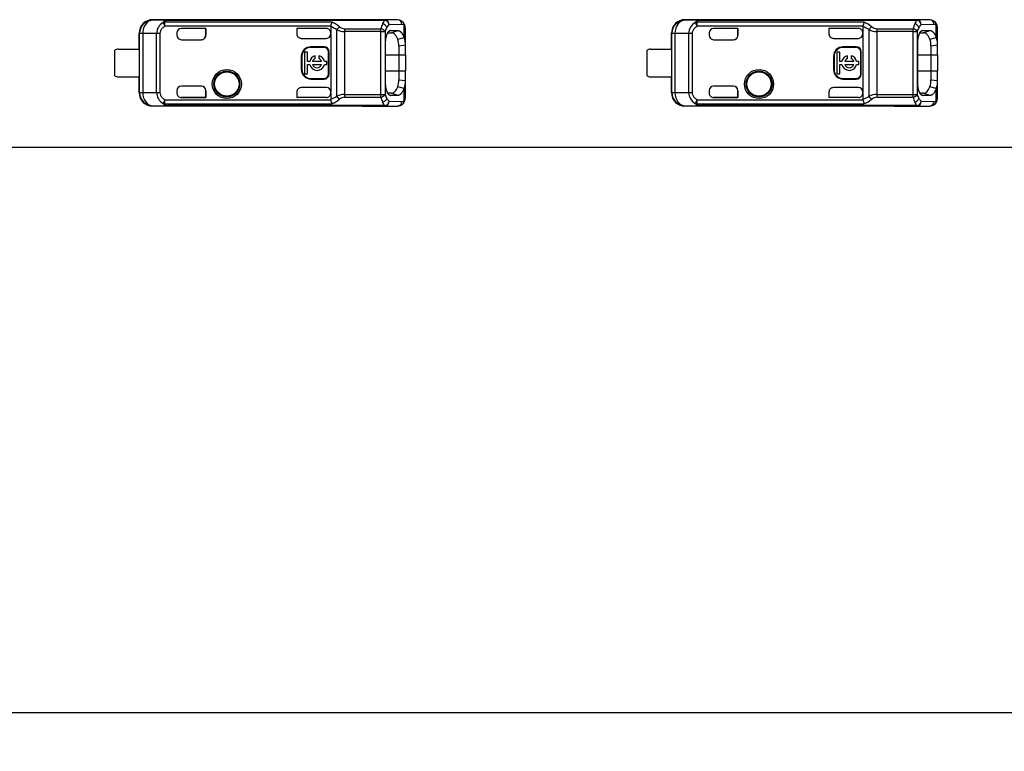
# Model space of a CAD drawing. Header units: millimetres. Extents: x 7 to 819, y 15 to 587.
# Tile 14 of 28: x 348 to 393, y 265 to 298. Entities that reach past the tile are written whole.
import ezdxf
from ezdxf.enums import TextEntityAlignment as Align

# ---------------------------------------------------------------- set-up
doc = ezdxf.new("R2010")
doc.units = ezdxf.units.MM
doc.layers.add('Default', color=7, linetype='Continuous')
doc.layers.add('LINLED_280X24MM_', color=7, linetype='Continuous')
doc.styles.add('SEACAD_Arial', font='arial.ttf')
doc.dimstyles.new('ISO', dxfattribs={"dimtxt": 3.5, "dimasz": 3.5, "dimexe": 1.75, "dimexo": 0, "dimgap": 0.875, "dimtad": 1, "dimtxsty": 'SEACAD_Arial', "dimblk1": '_SE_FILLED', "dimblk2": '_SE_FILLED', "dimsah": 1, "dimcen": 1.75, "dimadec": 0, "dimazin": 0, "dimtfac": 0.5, "dimtdec": 3, "dimtmove": 0, "dimatfit": 3, "dimfxl": 1, "dimarcsym": 0})

# ---------------------------------------------------------------- blocks, each defined once
blk = doc.blocks.new('SE')
at = {"layer": 'LINLED_280X24MM_', "color": 7, "linetype": 'Continuous'}
for p, q in [((363.869, 297.58), (354.423, 297.58)), ((354.423, 297.58), (354.434, 297.563)), ((355.107, 297.556), (354.435, 297.563)), ((355.107, 297.556), (364.896, 297.556)), ((355.107, 297.556), (355.107, 297.551)), ((364.896, 297.551), (355.107, 297.551)), ((363.869, 297.57), (363.869, 297.58)), ((365.477, 297.57), (363.87, 297.57)), ((365.477, 297.57), (364.896, 297.556)), ((364.896, 297.551), (364.896, 297.556)), ((387.869, 297.58), (378.423, 297.58)), ((378.423, 297.58), (378.434, 297.563)), ((379.107, 297.556), (378.435, 297.563)), ((379.107, 297.556), (388.896, 297.556)), ((379.107, 297.556), (379.107, 297.551)), ((388.896, 297.551), (379.107, 297.551)), ((387.869, 297.57), (387.869, 297.58)), ((389.477, 297.57), (387.87, 297.57)), ((389.477, 297.57), (388.896, 297.556)), ((388.896, 297.551), (388.896, 297.556)), ((354.894, 297.451), (354.979, 297.286)), ((362.512, 297.465), (354.979, 297.465)), ((354.979, 297.286), (354.979, 297.465)), ((362.454, 297.286), (354.979, 297.286)), ((356.817, 297.185), (355.719, 297.185)), ((356.819, 297.185), (355.719, 297.185)), ((355.719, 297.185), (355.719, 297.185)), ((356.819, 297.185), (356.817, 297.185)), ((356.817, 297.185), (356.817, 296.88)), ((356.819, 296.88), (356.819, 297.185)), ((362.253, 297.185), (360.919, 297.185)), ((360.919, 297.185), (360.922, 297.185)), ((360.919, 297.185), (360.919, 296.94)), ((362.253, 297.185), (360.922, 297.185)), ((360.922, 297.185), (360.922, 296.931)), ((362.253, 297.185), (362.253, 297.185)), ((362.453, 297.267), (362.454, 297.286)), ((362.453, 297.267), (362.453, 296.985)), ((362.736, 294.137), (362.736, 297.123)), ((363.076, 297.171), (364.715, 297.171)), ((364.715, 297.045), (364.715, 297.171)), ((365.665, 297.37), (365.084, 297.356)), ((365.146, 297.092), (365.092, 297.072)), ((365.146, 297.092), (365.474, 297.095)), ((365.191, 296.993), (365.474, 297.095)), ((365.759, 296.775), (365.759, 297.329)), ((365.819, 296.426), (365.819, 297.174)), ((378.894, 297.451), (378.979, 297.286)), ((386.512, 297.465), (378.979, 297.465)), ((378.979, 297.286), (378.979, 297.465)), ((386.454, 297.286), (378.979, 297.286)), ((380.817, 297.185), (379.719, 297.185)), ((380.819, 297.185), (379.719, 297.185)), ((379.719, 297.185), (379.719, 297.185)), ((380.819, 297.185), (380.817, 297.185)), ((380.817, 297.185), (380.817, 296.88)), ((380.819, 296.88), (380.819, 297.185)), ((386.253, 297.185), (384.919, 297.185)), ((384.919, 297.185), (384.922, 297.185)), ((384.919, 297.185), (384.919, 296.94)), ((386.253, 297.185), (384.922, 297.185)), ((384.922, 297.185), (384.922, 296.931)), ((386.253, 297.185), (386.253, 297.185)), ((386.453, 297.267), (386.454, 297.286)), ((386.453, 297.267), (386.453, 296.985)), ((386.736, 294.137), (386.736, 297.123)), ((387.076, 297.171), (388.715, 297.171)), ((388.715, 297.045), (388.715, 297.171)), ((389.665, 297.37), (389.084, 297.356)), ((389.146, 297.092), (389.092, 297.072)), ((389.146, 297.092), (389.474, 297.095)), ((389.191, 296.993), (389.474, 297.095)), ((389.759, 296.775), (389.759, 297.329)), ((389.819, 296.426), (389.819, 297.174)), ((353.819, 296.255), (353.819, 296.98)), ((353.836, 296.963), (353.819, 296.98)), ((353.976, 296.963), (353.836, 296.963)), ((353.836, 294.296), (353.836, 296.963)), ((354.599, 296.957), (353.976, 296.963)), ((353.976, 296.963), (353.976, 294.296)), ((354.599, 294.303), (354.599, 296.957)), ((354.752, 296.957), (354.599, 296.957)), ((354.752, 296.957), (354.752, 294.303)), ((355.519, 296.985), (355.519, 296.88)), ((355.719, 296.68), (356.619, 296.68)), ((356.817, 296.88), (356.819, 296.88)), ((360.919, 296.94), (360.922, 296.931)), ((361.12, 296.74), (362.253, 296.74)), ((362.453, 296.94), (362.453, 296.985)), ((362.453, 296.94), (362.453, 294.32)), ((363.076, 297.045), (363.076, 294.214)), ((364.715, 297.045), (363.076, 297.045)), ((364.715, 297.045), (364.903, 297.045)), ((364.715, 294.214), (364.715, 297.045)), ((364.903, 297.045), (364.903, 294.214)), ((365.024, 296.991), (365.191, 296.993)), ((365.477, 296.701), (365.76, 296.774)), ((377.819, 296.255), (377.819, 296.98)), ((377.836, 296.963), (377.819, 296.98)), ((377.976, 296.963), (377.836, 296.963)), ((377.836, 294.296), (377.836, 296.963)), ((378.599, 296.957), (377.976, 296.963)), ((377.976, 296.963), (377.976, 294.296)), ((378.599, 294.303), (378.599, 296.957)), ((378.752, 296.957), (378.599, 296.957)), ((378.752, 296.957), (378.752, 294.303)), ((379.519, 296.985), (379.519, 296.88)), ((379.719, 296.68), (380.619, 296.68)), ((380.817, 296.88), (380.819, 296.88)), ((384.919, 296.94), (384.922, 296.931)), ((385.12, 296.74), (386.253, 296.74)), ((386.453, 296.94), (386.453, 296.985)), ((386.453, 296.94), (386.453, 294.32)), ((387.076, 297.045), (387.076, 294.214)), ((388.715, 297.045), (387.076, 297.045)), ((388.715, 297.045), (388.903, 297.045)), ((388.715, 294.214), (388.715, 297.045)), ((388.903, 297.045), (388.903, 294.214)), ((389.024, 296.991), (389.191, 296.993)), ((389.477, 296.701), (389.76, 296.774)), ((352.719, 295.055), (352.719, 296.205)), ((352.869, 296.255), (353.822, 296.255)), ((353.822, 296.255), (353.822, 295.005)), ((361.553, 296.356), (361.553, 296.33)), ((362.153, 296.356), (361.553, 296.356)), ((362.153, 296.33), (361.553, 296.33)), ((362.153, 296.33), (362.153, 296.356)), ((364.923, 294.78), (364.923, 296.48)), ((365.819, 296.427), (365.52, 296.385)), ((365.52, 296.385), (365.52, 295.98)), ((365.819, 295.98), (365.819, 296.427)), ((376.719, 295.055), (376.719, 296.205)), ((376.869, 296.255), (377.822, 296.255)), ((377.822, 296.255), (377.822, 295.005)), ((385.553, 296.356), (385.553, 296.33)), ((386.153, 296.356), (385.553, 296.356)), ((386.153, 296.33), (385.553, 296.33)), ((386.153, 296.33), (386.153, 296.356)), ((388.923, 294.78), (388.923, 296.48)), ((389.819, 296.427), (389.52, 296.385)), ((389.52, 296.385), (389.52, 295.98)), ((389.819, 295.98), (389.819, 296.427)), ((361.153, 295.93), (361.126, 295.93)), ((361.126, 295.93), (361.126, 295.33)), ((361.153, 295.93), (361.153, 295.33)), ((361.405, 296.124), (361.272, 296.124)), ((361.272, 296.124), (361.272, 295.136)), ((361.405, 295.696), (361.405, 296.124)), ((361.755, 295.83), (361.755, 295.957)), ((361.92, 295.957), (361.92, 295.83)), ((362.379, 296.13), (362.353, 296.13)), ((362.353, 295.13), (362.353, 296.13)), ((362.379, 295.13), (362.379, 296.13)), ((365.52, 295.98), (364.923, 295.98)), ((365.819, 295.98), (365.52, 295.98)), ((365.52, 295.98), (365.52, 295.28)), ((365.819, 295.98), (365.819, 295.28)), ((385.153, 295.93), (385.126, 295.93)), ((385.126, 295.93), (385.126, 295.33)), ((385.153, 295.93), (385.153, 295.33)), ((385.405, 296.124), (385.272, 296.124)), ((385.272, 296.124), (385.272, 295.136)), ((385.405, 295.696), (385.405, 296.124)), ((385.755, 295.83), (385.755, 295.957)), ((385.92, 295.957), (385.92, 295.83)), ((386.379, 296.13), (386.353, 296.13)), ((386.353, 295.13), (386.353, 296.13)), ((386.379, 295.13), (386.379, 296.13)), ((389.52, 295.98), (388.923, 295.98)), ((389.819, 295.98), (389.52, 295.98)), ((389.52, 295.98), (389.52, 295.28)), ((389.819, 295.98), (389.819, 295.28)), ((361.126, 295.33), (361.153, 295.33)), ((361.507, 295.696), (361.405, 295.696)), ((361.405, 295.136), (361.405, 295.563)), ((361.405, 295.563), (361.507, 295.563)), ((362.044, 295.696), (361.631, 295.696)), ((361.631, 295.563), (362.044, 295.563)), ((362.272, 295.696), (362.168, 295.696)), ((362.168, 295.563), (362.272, 295.563)), ((362.272, 295.563), (362.272, 295.696)), ((364.923, 295.28), (365.52, 295.28)), ((365.52, 295.28), (365.819, 295.28)), ((365.52, 295.28), (365.52, 294.874)), ((365.819, 294.833), (365.819, 295.28)), ((385.126, 295.33), (385.153, 295.33)), ((385.507, 295.696), (385.405, 295.696)), ((385.405, 295.136), (385.405, 295.563)), ((385.405, 295.563), (385.507, 295.563)), ((386.044, 295.696), (385.631, 295.696)), ((385.631, 295.563), (386.044, 295.563)), ((386.272, 295.696), (386.168, 295.696)), ((386.168, 295.563), (386.272, 295.563)), ((386.272, 295.563), (386.272, 295.696)), ((388.923, 295.28), (389.52, 295.28)), ((389.52, 295.28), (389.819, 295.28)), ((389.52, 295.28), (389.52, 294.874)), ((389.819, 294.833), (389.819, 295.28)), ((352.869, 295.005), (353.822, 295.005)), ((353.819, 294.28), (353.819, 295.005)), ((361.272, 295.136), (361.405, 295.136)), ((361.553, 294.93), (361.553, 294.903)), ((361.553, 294.93), (362.153, 294.93)), ((361.553, 294.903), (362.153, 294.903)), ((362.153, 294.903), (362.153, 294.93)), ((362.353, 295.13), (362.379, 295.13)), ((365.52, 294.874), (365.819, 294.833)), ((365.819, 294.086), (365.819, 294.833)), ((376.869, 295.005), (377.822, 295.005)), ((377.819, 294.28), (377.819, 295.005)), ((385.272, 295.136), (385.405, 295.136)), ((385.553, 294.93), (385.553, 294.903)), ((385.553, 294.93), (386.153, 294.93)), ((385.553, 294.903), (386.153, 294.903)), ((386.153, 294.903), (386.153, 294.93)), ((386.353, 295.13), (386.379, 295.13)), ((389.52, 294.874), (389.819, 294.833)), ((389.819, 294.086), (389.819, 294.833)), ((356.619, 294.58), (355.719, 294.58)), ((362.253, 294.52), (361.12, 294.52)), ((365.759, 294.485), (365.477, 294.558)), ((365.759, 293.93), (365.759, 294.484)), ((380.619, 294.58), (379.719, 294.58)), ((386.253, 294.52), (385.12, 294.52)), ((389.759, 294.485), (389.477, 294.558)), ((389.759, 293.93), (389.759, 294.484)), ((353.819, 294.28), (353.836, 294.296)), ((353.836, 294.296), (353.976, 294.296)), ((353.976, 294.296), (354.599, 294.303)), ((354.599, 294.303), (354.752, 294.303)), ((354.979, 293.974), (354.894, 293.808)), ((354.979, 293.974), (362.454, 293.973)), ((354.979, 293.794), (354.979, 293.974)), ((355.519, 294.38), (355.519, 294.274)), ((355.719, 294.075), (355.719, 294.074)), ((356.817, 294.075), (355.719, 294.075)), ((355.719, 294.074), (356.819, 294.074)), ((356.819, 294.38), (356.817, 294.38)), ((356.817, 294.38), (356.817, 294.075)), ((356.819, 294.074), (356.817, 294.075)), ((356.819, 294.074), (356.819, 294.38)), ((360.922, 294.325), (360.919, 294.319)), ((360.919, 294.319), (360.919, 294.074)), ((360.919, 294.074), (360.922, 294.075)), ((362.253, 294.074), (360.919, 294.074)), ((360.922, 294.325), (360.922, 294.075)), ((362.253, 294.075), (360.922, 294.075)), ((362.253, 294.074), (362.253, 294.075)), ((362.453, 294.274), (362.453, 294.32)), ((362.453, 294.274), (362.453, 293.992)), ((363.076, 294.214), (364.715, 294.214)), ((363.076, 294.214), (363.076, 294.088)), ((363.076, 294.088), (364.715, 294.088)), ((364.715, 294.214), (364.903, 294.214)), ((364.715, 294.088), (364.715, 294.214)), ((365.191, 294.267), (365.025, 294.268)), ((365.073, 294.194), (365.146, 294.167)), ((365.475, 294.164), (365.146, 294.167)), ((365.474, 294.164), (365.191, 294.267)), ((377.819, 294.28), (377.836, 294.296)), ((377.836, 294.296), (377.976, 294.296)), ((377.976, 294.296), (378.599, 294.303)), ((378.599, 294.303), (378.752, 294.303)), ((378.979, 293.974), (378.894, 293.808)), ((378.979, 293.974), (386.454, 293.973)), ((378.979, 293.794), (378.979, 293.974)), ((379.519, 294.38), (379.519, 294.274)), ((379.719, 294.075), (379.719, 294.074)), ((380.817, 294.075), (379.719, 294.075)), ((379.719, 294.074), (380.819, 294.074)), ((380.819, 294.38), (380.817, 294.38)), ((380.817, 294.38), (380.817, 294.075)), ((380.819, 294.074), (380.817, 294.075)), ((380.819, 294.074), (380.819, 294.38)), ((384.922, 294.325), (384.919, 294.319)), ((384.919, 294.319), (384.919, 294.074)), ((384.919, 294.074), (384.922, 294.075)), ((386.253, 294.074), (384.919, 294.074)), ((384.922, 294.325), (384.922, 294.075)), ((386.253, 294.075), (384.922, 294.075)), ((386.253, 294.074), (386.253, 294.075)), ((386.453, 294.274), (386.453, 294.32)), ((386.453, 294.274), (386.453, 293.992)), ((387.076, 294.214), (388.715, 294.214)), ((387.076, 294.214), (387.076, 294.088)), ((387.076, 294.088), (388.715, 294.088)), ((388.715, 294.214), (388.903, 294.214)), ((388.715, 294.088), (388.715, 294.214)), ((389.191, 294.267), (389.025, 294.268)), ((389.073, 294.194), (389.146, 294.167)), ((389.475, 294.164), (389.146, 294.167)), ((389.474, 294.164), (389.191, 294.267)), ((354.434, 293.696), (354.423, 293.68)), ((363.869, 293.68), (354.423, 293.68)), ((354.435, 293.696), (355.107, 293.703)), ((354.979, 293.794), (362.513, 293.794)), ((364.896, 293.709), (355.107, 293.709)), ((355.107, 293.709), (355.107, 293.703)), ((364.896, 293.703), (355.107, 293.703)), ((363.869, 293.68), (363.869, 293.689)), ((363.87, 293.689), (365.477, 293.689)), ((364.896, 293.703), (364.896, 293.709)), ((364.896, 293.703), (365.477, 293.689)), ((365.084, 293.903), (365.665, 293.889)), ((378.434, 293.696), (378.423, 293.68)), ((387.869, 293.68), (378.423, 293.68)), ((378.435, 293.696), (379.107, 293.703)), ((378.979, 293.794), (386.513, 293.794)), ((388.896, 293.709), (379.107, 293.709)), ((379.107, 293.709), (379.107, 293.703)), ((388.896, 293.703), (379.107, 293.703)), ((387.869, 293.68), (387.869, 293.689)), ((387.87, 293.689), (389.477, 293.689)), ((388.896, 293.703), (388.896, 293.709)), ((388.896, 293.703), (389.477, 293.689)), ((389.084, 293.903), (389.665, 293.889)), ((155.669, 291.83), (401.369, 291.83))]:
    blk.add_line(p, q, dxfattribs=at)
for centre, radius in [((357.769, 294.68), 0.657), ((381.769, 294.68), 0.657), ((357.769, 294.68), 0.586), ((357.769, 294.68), 0.552), ((357.769, 294.68), 0.55), ((381.769, 294.68), 0.586), ((381.769, 294.68), 0.552), ((381.769, 294.68), 0.55)]:
    blk.add_circle(centre, radius, dxfattribs=at)
for centre, radius, start, end in [((354.436, 296.963), 0.6, 90.167, 179.9956), ((365.17, 297.248), 0.409, 132.1604, 158.7603), ((364.877, 297.345), 0.207, 3.1147, 84.8366), ((365.475, 297.237), 0.333, 46.0436, 90.8272), ((365.47, 297.375), 0.195, 358.48, 88.0009), ((378.436, 296.963), 0.6, 90.167, 179.9956), ((389.17, 297.248), 0.409, 132.1604, 158.7603), ((388.877, 297.345), 0.207, 3.1147, 84.8366), ((389.475, 297.237), 0.333, 46.0436, 90.8272), ((389.47, 297.375), 0.195, 358.48, 88.0009), ((355.18, 296.945), 0.581, 119.4693, 178.8718), ((354.97, 297.252), 0.213, 87.5505, 111.0353), ((361.951, 295.938), 1.421, 56.4894, 69.3201), ((363.285, 297.116), 0.848, 155.6644, 168.4196), ((362.035, 296.276), 1.282, 50.5835, 68.1417), ((363.111, 296.942), 0.416, 128.9401, 154.2407), ((363.087, 297.88), 0.835, 245.1137, 269.2196), ((363.094, 297.534), 0.364, 227.612, 267.059), ((444.533, 297.085), 81.457, 179.93915, 180.02756), ((365.975, 296.883), 1.292, 156.613, 167.1304), ((364.686, 296.923), 0.249, 29.2644, 83.1817), ((364.73, 297.141), 0.262, 19.7328, 77.0452), ((365.802, 296.792), 0.934, 152.0817, 164.248), ((365.288, 297.076), 0.346, 126.1297, 153.8377), ((379.18, 296.945), 0.581, 119.4693, 178.8718), ((378.97, 297.252), 0.213, 87.5505, 111.0353), ((385.951, 295.938), 1.421, 56.4894, 69.3201), ((387.285, 297.116), 0.848, 155.6644, 168.4196), ((386.035, 296.276), 1.282, 50.5835, 68.1417), ((387.111, 296.942), 0.416, 128.9401, 154.2407), ((387.087, 297.88), 0.835, 245.1137, 269.2196), ((387.094, 297.534), 0.364, 227.612, 267.059), ((468.533, 297.085), 81.457, 179.93915, 180.02756), ((389.975, 296.883), 1.292, 156.613, 167.1304), ((388.686, 296.923), 0.249, 29.2644, 83.1817), ((388.73, 297.141), 0.262, 19.7328, 77.0452), ((389.802, 296.792), 0.934, 152.0817, 164.248), ((389.288, 297.076), 0.346, 126.1297, 153.8377), ((355.719, 296.88), 0.2, 180, 270), ((364.543, 296.415), 0.978, 358.2685, 17.0288), ((365.09, 296.48), 0.731, 355.7732, 23.7808), ((379.719, 296.88), 0.2, 180, 270), ((388.543, 296.415), 0.978, 358.2685, 17.0288), ((389.09, 296.48), 0.731, 355.7732, 23.7808), ((352.869, 296.005), 0.25, 90, 126.8699), ((361.553, 295.93), 0.426, 90, 180), ((361.553, 295.93), 0.4, 90, 180), ((362.153, 296.13), 0.226, 0, 90), ((362.153, 296.13), 0.2, 0, 90), ((376.869, 296.005), 0.25, 90, 126.8699), ((385.553, 295.93), 0.426, 90, 180), ((385.553, 295.93), 0.4, 90, 180), ((386.153, 296.13), 0.226, 0, 90), ((386.153, 296.13), 0.2, 0, 90), ((361.838, 295.63), 0.337, 104.2042, 168.6727), ((361.838, 295.63), 0.217, 112.432, 162.2153), ((361.838, 295.63), 0.337, 11.3273, 75.7958), ((361.838, 295.63), 0.217, 17.7847, 67.568), ((385.838, 295.63), 0.337, 104.2042, 168.6727), ((385.838, 295.63), 0.217, 112.432, 162.2153), ((385.838, 295.63), 0.337, 11.3273, 75.7958), ((385.838, 295.63), 0.217, 17.7847, 67.568), ((361.553, 295.33), 0.426, 180, 270), ((361.553, 295.33), 0.4, 180, 270), ((361.838, 295.63), 0.337, 191.3273, 348.6727), ((361.838, 295.63), 0.217, 197.7847, 342.2153), ((385.553, 295.33), 0.426, 180, 270), ((385.553, 295.33), 0.4, 180, 270), ((385.838, 295.63), 0.337, 191.3273, 348.6727), ((385.838, 295.63), 0.217, 197.7847, 342.2153), ((352.869, 295.255), 0.25, 233.1301, 270), ((362.153, 295.13), 0.2, 270, 360), ((362.153, 295.13), 0.226, 270, 360), ((364.406, 294.863), 1.114, 344.1252, 0.5827), ((365.089, 294.779), 0.733, 336.2191, 4.1962), ((376.869, 295.255), 0.25, 233.1301, 270), ((386.153, 295.13), 0.2, 270, 360), ((386.153, 295.13), 0.226, 270, 360), ((388.406, 294.863), 1.114, 344.1252, 0.5827), ((389.089, 294.779), 0.733, 336.2191, 4.1962), ((355.719, 294.38), 0.2, 90, 180), ((379.719, 294.38), 0.2, 90, 180), ((354.436, 294.296), 0.6, 180.0044, 269.8384), ((355.182, 294.315), 0.583, 181.2452, 240.4151), ((361.967, 295.29), 1.386, 290.5131, 303.6749), ((362.924, 294.029), 0.473, 186.7859, 209.799), ((362.023, 295.002), 1.303, 292.115, 309.3324), ((363.086, 293.385), 0.829, 90.6937, 114.971), ((363.096, 293.721), 0.368, 93.1487, 132.1797), ((364.686, 294.336), 0.249, 276.8298, 330.7248), ((365.971, 294.375), 1.288, 192.8599, 203.4072), ((364.73, 294.119), 0.262, 282.9533, 340.2794), ((365.802, 294.468), 0.934, 195.7622, 207.9319), ((365.288, 294.183), 0.346, 206.1713, 233.8588), ((378.436, 294.296), 0.6, 180.0044, 269.8384), ((379.182, 294.315), 0.583, 181.2452, 240.4151), ((385.967, 295.29), 1.386, 290.5131, 303.6749), ((386.924, 294.029), 0.473, 186.7859, 209.799), ((386.023, 295.002), 1.303, 292.115, 309.3324), ((387.086, 293.385), 0.829, 90.6937, 114.971), ((387.096, 293.721), 0.368, 93.1487, 132.1797), ((388.686, 294.336), 0.249, 276.8298, 330.7248), ((389.971, 294.375), 1.288, 192.8599, 203.4072), ((388.73, 294.119), 0.262, 282.9533, 340.2794), ((389.802, 294.468), 0.934, 195.7622, 207.9319), ((389.288, 294.183), 0.346, 206.1713, 233.8588), ((354.97, 294.008), 0.213, 248.9631, 272.4493), ((365.169, 294.011), 0.408, 201.2415, 227.861), ((364.877, 293.915), 0.207, 275.1481, 356.892), ((365.475, 294.023), 0.333, 269.1673, 313.9832), ((365.47, 293.884), 0.195, 272.0033, 1.5118), ((365.594, 293.906), 0.167, 312.1314, 8.1609), ((378.97, 294.008), 0.213, 248.9631, 272.4493), ((389.169, 294.011), 0.408, 201.2415, 227.861), ((388.877, 293.915), 0.207, 275.1481, 356.892), ((389.475, 294.023), 0.333, 269.1673, 313.9832), ((389.47, 293.884), 0.195, 272.0033, 1.5118), ((389.594, 293.906), 0.167, 312.1314, 8.1609)]:
    blk.add_arc(centre, radius, start, end, dxfattribs=at)
for centre, major_axis, ratio, start_param, end_param in [((354.42, 296.98), (0.424, -0.424), 0.999924, 2.349833, 3.926953), ((354.436, 296.963), (0.006, 0.6), 0.766027, 0.015856, 1.578763), ((363.869, 296.98), (0, 0.6), 0.999962, 6.103357, 6.283185), ((364.896, 297.356), (-0.005, 0.2), 0.939661, 4.689876, 6.257716), ((378.42, 296.98), (0.424, -0.424), 0.999924, 2.349833, 3.926953), ((378.436, 296.963), (0.006, 0.6), 0.766027, 0.015856, 1.578763), ((387.869, 296.98), (0, 0.6), 0.999962, 6.103357, 6.283185), ((388.896, 297.356), (-0.005, 0.2), 0.939661, 4.689876, 6.257716), ((355.719, 296.985), (0, -0.2), 0.999994, 3.141593, 4.712389), ((355.719, 296.985), (0, -0.2), 0.999994, 3.141593, 4.712389), ((362.253, 296.985), (0, -0.2), 0.999994, 1.570796, 3.141593), ((362.253, 296.985), (0, -0.2), 0.999994, 1.570796, 3.141593), ((365.667, 296.468), (-0.001, -0.902), 0.342128, 2.840741, 3.150375), ((365.571, 297.33), (-0.134, -0.148), 0.8975, 2.254603, 3.141227), ((365.619, 297.174), (-0.2, 0), 0.754543, 3.141566, 3.269979), ((379.719, 296.985), (0, -0.2), 0.999994, 3.141593, 4.712389), ((379.719, 296.985), (0, -0.2), 0.999994, 3.141593, 4.712389), ((386.253, 296.985), (0, -0.2), 0.999994, 1.570796, 3.141593), ((386.253, 296.985), (0, -0.2), 0.999994, 1.570796, 3.141593), ((389.667, 296.468), (-0.001, -0.902), 0.342128, 2.840741, 3.150375), ((389.571, 297.33), (-0.134, -0.148), 0.8975, 2.254603, 3.141227), ((389.619, 297.174), (-0.2, 0), 0.754543, 3.141566, 3.269979), ((356.617, 296.88), (-0.2, 0), 0.999848, 1.570796, 3.141593), ((356.619, 296.88), (-0.2, 0), 0.999848, 1.570796, 3.141593), ((361.12, 296.94), (0.141, -0.141), 0.999695, 3.926839, 5.497939), ((361.122, 296.937), (0.141, -0.141), 0.999695, 3.9588, 4.712389), ((362.253, 296.94), (0, -0.2), 0.999848, 0, 1.570796), ((380.617, 296.88), (-0.2, 0), 0.999848, 1.570796, 3.141593), ((380.619, 296.88), (-0.2, 0), 0.999848, 1.570796, 3.141593), ((385.12, 296.94), (0.141, -0.141), 0.999695, 3.926839, 5.497939), ((385.122, 296.937), (0.141, -0.141), 0.999695, 3.9588, 4.712389), ((386.253, 296.94), (0, -0.2), 0.999848, 0, 1.570796), ((356.617, 294.38), (-0.2, 0), 0.999848, 3.141593, 4.712389), ((356.619, 294.38), (-0.2, 0), 0.999848, 3.141593, 4.712389), ((361.12, 294.32), (0.141, 0.141), 0.999695, 0.785246, 2.356347), ((361.122, 294.322), (0.141, 0.141), 0.999695, 1.570796, 2.343651), ((362.253, 294.32), (0, 0.2), 0.999848, 4.712389, 6.283185), ((380.617, 294.38), (-0.2, 0), 0.999848, 3.141593, 4.712389), ((380.619, 294.38), (-0.2, 0), 0.999848, 3.141593, 4.712389), ((385.12, 294.32), (0.141, 0.141), 0.999695, 0.785246, 2.356347), ((385.122, 294.322), (0.141, 0.141), 0.999695, 1.570796, 2.343651), ((386.253, 294.32), (0, 0.2), 0.999848, 4.712389, 6.283185), ((354.42, 294.28), (0.424, 0.424), 0.999924, 2.356233, 3.933355), ((354.436, 294.296), (-0.006, 0.6), 0.766027, 1.56283, 3.125796), ((355.719, 294.275), (0, 0.2), 0.999994, 1.570796, 3.141593), ((355.719, 294.274), (0, 0.2), 0.999994, 1.570796, 3.141593), ((362.253, 294.275), (0, 0.2), 0.999994, 3.140004, 4.712389), ((362.253, 294.274), (0, 0.2), 0.999994, 3.140535, 4.712389), ((365.619, 294.086), (0.2, 0), 0.754543, 6.092026, 6.283031), ((378.42, 294.28), (0.424, 0.424), 0.999924, 2.356233, 3.933355), ((378.436, 294.296), (-0.006, 0.6), 0.766027, 1.56283, 3.125796), ((379.719, 294.275), (0, 0.2), 0.999994, 1.570796, 3.141593), ((379.719, 294.274), (0, 0.2), 0.999994, 1.570796, 3.141593), ((386.253, 294.275), (0, 0.2), 0.999994, 3.140004, 4.712389), ((386.253, 294.274), (0, 0.2), 0.999994, 3.140535, 4.712389), ((389.619, 294.086), (0.2, 0), 0.754543, 6.092026, 6.283031), ((363.869, 294.28), (0, 0.6), 0.999962, 3.141593, 3.321417), ((364.896, 293.903), (0.005, 0.2), 0.939661, 3.16702, 4.734915), ((365.668, 294.79), (0, 0.9), 0.34204, 3.132977, 3.443088), ((387.869, 294.28), (0, 0.6), 0.999962, 3.141593, 3.321417), ((388.896, 293.903), (0.005, 0.2), 0.939661, 3.16702, 4.734915), ((389.668, 294.79), (0, 0.9), 0.34204, 3.132977, 3.443088)]:
    blk.add_ellipse(centre, major_axis=major_axis, ratio=ratio, start_param=start_param, end_param=end_param, dxfattribs=at)
for points, degree, knots in [([(354.894, 297.451), (354.901, 297.464), (354.915, 297.489), (354.941, 297.514), (354.973, 297.535), (355.026, 297.553), (355.08, 297.555), (355.107, 297.556)], 3, [0, 0, 0, 0, 0.225106, 0.406821, 0.546306, 0.765172, 1, 1, 1, 1]), ([(355.107, 297.551), (355.097, 297.55), (355.075, 297.548), (355.047, 297.543), (355.024, 297.535), (355.006, 297.524), (354.993, 297.51), (354.983, 297.49), (354.981, 297.474), (354.979, 297.465)], 3, [0, 0, 0, 0, 0.110474, 0.221192, 0.340028, 0.473427, 0.625996, 0.800833, 1, 1, 1, 1]), ([(378.894, 297.451), (378.901, 297.464), (378.915, 297.489), (378.941, 297.514), (378.973, 297.535), (379.026, 297.553), (379.08, 297.555), (379.107, 297.556)], 3, [0, 0, 0, 0, 0.225106, 0.406821, 0.546306, 0.765172, 1, 1, 1, 1]), ([(379.107, 297.551), (379.097, 297.55), (379.075, 297.548), (379.047, 297.543), (379.024, 297.535), (379.006, 297.524), (378.993, 297.51), (378.983, 297.49), (378.981, 297.474), (378.979, 297.465)], 3, [0, 0, 0, 0, 0.110474, 0.221192, 0.340028, 0.473427, 0.625996, 0.800833, 1, 1, 1, 1]), ([(364.923, 296.48), (364.926, 296.732), (364.988, 296.91), (365.052, 297.089), (365.146, 297.093)], 2, [0, 0, 0, 0.5, 0.5, 1, 1, 1]), ([(365.474, 297.094), (365.553, 297.095), (365.629, 297.011), (365.704, 296.928), (365.759, 296.775)], 2, [0, 0, 0, 0.5, 0.5, 1, 1, 1]), ([(365.809, 297.272), (365.805, 297.302), (365.793, 297.354), (365.759, 297.419), (365.732, 297.45), (365.72, 297.462)], 3, [0.2425454, 0.2425454, 0.2425454, 0.2425454, 0.5367614, 0.7793439, 0.9318102, 0.9318102, 0.9318102, 0.9318102]), ([(365.819, 297.174), (365.819, 297.191), (365.818, 297.226), (365.807, 297.268), (365.789, 297.304), (365.769, 297.321), (365.759, 297.329)], 3, [0, 0, 0, 0, 0.244652, 0.491458, 0.742562, 1, 1, 1, 1]), ([(388.923, 296.48), (388.926, 296.732), (388.988, 296.91), (389.052, 297.089), (389.146, 297.093)], 2, [0, 0, 0, 0.5, 0.5, 1, 1, 1]), ([(389.474, 297.094), (389.553, 297.095), (389.629, 297.011), (389.704, 296.928), (389.759, 296.775)], 2, [0, 0, 0, 0.5, 0.5, 1, 1, 1]), ([(389.809, 297.272), (389.805, 297.302), (389.793, 297.354), (389.759, 297.419), (389.732, 297.45), (389.72, 297.462)], 3, [0.2425454, 0.2425454, 0.2425454, 0.2425454, 0.5367614, 0.7793439, 0.9318102, 0.9318102, 0.9318102, 0.9318102]), ([(389.819, 297.174), (389.819, 297.191), (389.818, 297.226), (389.807, 297.268), (389.789, 297.304), (389.769, 297.321), (389.759, 297.329)], 3, [0, 0, 0, 0, 0.244652, 0.491458, 0.742562, 1, 1, 1, 1]), ([(365.477, 296.701), (365.467, 296.723), (365.446, 296.768), (365.412, 296.827), (365.375, 296.881), (365.334, 296.928), (365.29, 296.964), (365.242, 296.988), (365.209, 296.991), (365.192, 296.993)], 3, [0, 0, 0, 0, 0.117572, 0.243562, 0.37798, 0.520832, 0.672119, 0.831843, 1, 1, 1, 1]), ([(389.477, 296.701), (389.467, 296.723), (389.446, 296.768), (389.412, 296.827), (389.375, 296.881), (389.334, 296.928), (389.29, 296.964), (389.242, 296.988), (389.209, 296.991), (389.192, 296.993)], 3, [0, 0, 0, 0, 0.117572, 0.243562, 0.37798, 0.520832, 0.672119, 0.831843, 1, 1, 1, 1]), ([(365.146, 294.167), (365.053, 294.175), (364.988, 294.35), (364.924, 294.525), (364.923, 294.78)], 2, [0, 0, 0, 0.5, 0.5, 1, 1, 1]), ([(365.192, 294.267), (365.192, 294.267), (365.219, 294.267), (365.273, 294.28), (365.347, 294.339), (365.416, 294.43), (365.457, 294.516), (365.477, 294.558)], 3, [0, 0, 0, 0, 0.000046, 0.262507, 0.516593, 0.762391, 1, 1, 1, 1]), ([(389.146, 294.167), (389.053, 294.175), (388.988, 294.35), (388.924, 294.525), (388.923, 294.78)], 2, [0, 0, 0, 0.5, 0.5, 1, 1, 1]), ([(389.192, 294.267), (389.192, 294.267), (389.219, 294.267), (389.273, 294.28), (389.347, 294.339), (389.416, 294.43), (389.457, 294.516), (389.477, 294.558)], 3, [0, 0, 0, 0, 0.000046, 0.262507, 0.516593, 0.762391, 1, 1, 1, 1]), ([(365.704, 293.78), (365.723, 293.8), (365.756, 293.835), (365.793, 293.907), (365.805, 293.958), (365.809, 293.988)], 3, [0, 0, 0, 0, 0.222364, 0.4647431, 0.7741621, 0.7741621, 0.7741621, 0.7741621]), ([(365.759, 293.93), (365.767, 293.937), (365.784, 293.95), (365.8, 293.977), (365.812, 294.008), (365.818, 294.044), (365.819, 294.072), (365.819, 294.086)], 3, [0, 0, 0, 0, 0.20636, 0.408491, 0.607418, 0.804218, 1, 1, 1, 1]), ([(389.704, 293.78), (389.723, 293.8), (389.756, 293.835), (389.793, 293.907), (389.805, 293.958), (389.809, 293.988)], 3, [0, 0, 0, 0, 0.222364, 0.4647431, 0.7741621, 0.7741621, 0.7741621, 0.7741621]), ([(389.759, 293.93), (389.767, 293.937), (389.784, 293.95), (389.8, 293.977), (389.812, 294.008), (389.818, 294.044), (389.819, 294.072), (389.819, 294.086)], 3, [0, 0, 0, 0, 0.20636, 0.408491, 0.607418, 0.804218, 1, 1, 1, 1]), ([(355.107, 293.703), (355.093, 293.704), (355.065, 293.704), (355.027, 293.709), (354.995, 293.717), (354.959, 293.731), (354.923, 293.758), (354.905, 293.79), (354.894, 293.808)], 3, [0, 0, 0, 0, 0.120723, 0.235221, 0.34634, 0.457185, 0.682198, 1, 1, 1, 1]), ([(354.979, 293.794), (354.981, 293.783), (354.985, 293.761), (355.001, 293.738), (355.027, 293.722), (355.062, 293.712), (355.092, 293.71), (355.107, 293.709)], 3, [0, 0, 0, 0, 0.272042, 0.497908, 0.684926, 0.845835, 1, 1, 1, 1]), ([(379.107, 293.703), (379.093, 293.704), (379.065, 293.704), (379.027, 293.709), (378.995, 293.717), (378.959, 293.731), (378.923, 293.758), (378.905, 293.79), (378.894, 293.808)], 3, [0, 0, 0, 0, 0.120723, 0.235221, 0.34634, 0.457185, 0.682198, 1, 1, 1, 1]), ([(378.979, 293.794), (378.981, 293.783), (378.985, 293.761), (379.001, 293.738), (379.027, 293.722), (379.062, 293.712), (379.092, 293.71), (379.107, 293.709)], 3, [0, 0, 0, 0, 0.272042, 0.497908, 0.684926, 0.845835, 1, 1, 1, 1])]:
    blk.add_open_spline(points, degree=degree, knots=knots, dxfattribs=at)
for points, degree in [([(354.979, 297.286), (354.931, 297.26), (354.85, 297.2), (354.771, 297.083), (354.753, 297), (354.752, 296.957)], 3), ([(378.979, 297.286), (378.931, 297.26), (378.85, 297.2), (378.771, 297.083), (378.753, 297), (378.752, 296.957)], 3), ([(365.759, 294.484), (365.642, 294.165), (365.475, 294.165)], 2), ([(389.759, 294.484), (389.642, 294.165), (389.475, 294.165)], 2), ([(354.752, 294.303), (354.753, 294.259), (354.771, 294.177), (354.85, 294.06), (354.931, 294), (354.979, 293.974)], 3), ([(362.454, 293.973), (362.454, 293.975), (362.453, 293.98), (362.453, 293.986), (362.453, 293.99), (362.453, 293.992)], 3), ([(378.752, 294.303), (378.753, 294.259), (378.771, 294.177), (378.85, 294.06), (378.931, 294), (378.979, 293.974)], 3), ([(386.454, 293.973), (386.454, 293.975), (386.453, 293.98), (386.453, 293.986), (386.453, 293.99), (386.453, 293.992)], 3)]:
    blk.add_open_spline(points, degree=degree, dxfattribs=at)
for points in [[(362.849, 293.994), (362.803, 294.027), (362.762, 294.079), (362.736, 294.137)], [(386.849, 293.994), (386.803, 294.027), (386.762, 294.079), (386.736, 294.137)]]:
    blk.add_rational_spline(points, [1.03323215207, 0.973772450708, 0.994102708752, 1.0942229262], degree=3, dxfattribs=at)
blk = doc.blocks.new('DMBLK27')
at = {"layer": 'Default', "linetype": 'Continuous'}
for points in [[(142.269, 265.761), (142.269, 266.928), (138.769, 266.345)], [(414.77, 265.761), (418.269, 266.345), (414.77, 266.928)]]:
    blk.add_hatch(color=7, dxfattribs=at).paths.add_polyline_path(points)
at = {"layer": 'Default', "color": 7, "linetype": 'Continuous'}
for p, q in [((138.769, 294.83), (138.769, 264.595)), ((418.269, 294.83), (418.269, 264.595)), ((138.769, 266.345), (418.269, 266.345))]:
    blk.add_line(p, q, dxfattribs=at)
at = {"layer": 'Default', "color": 7, "linetype": 'Continuous', "style": 'SEACAD_Arial'}
blk.add_text('279,5', height=3.5, dxfattribs=at).set_placement((272.356, 270.72), align=Align.TOP_LEFT)
blk = doc.blocks.new('_SE_FILLED')
at = {"color": 0}
blk.add_line((0, 0), (-1, 0), dxfattribs=at)
blk.add_solid([(0, 0), (-1, -0.1665), (-1, 0.1665), (0, 0)], dxfattribs=at)

msp = doc.modelspace()

# ---------------------------------------------------------------- block references
at = {"layer": 'Default'}
msp.add_blockref('SE', (0, 0), dxfattribs=at)

# ---------------------------------------------------------------- dimensions: what is measured, and where the dimension line sits
at = {"layer": 'Default', "color": 7, "linetype": 'Continuous'}
dim = msp.add_linear_dim(base=(138.7695, 266.3445), p1=(138.7695, 294.8297), p2=(418.2695, 294.8297), angle=360, text='\\A1;<>', dimstyle='ISO', dxfattribs=at)
dim.commit()
dim.dimension.update_dxf_attribs({"geometry": 'DMBLK27', "text_midpoint": (278.5195, 266.3445), "dimtype": 161})

doc.saveas('drawing.dxf')
